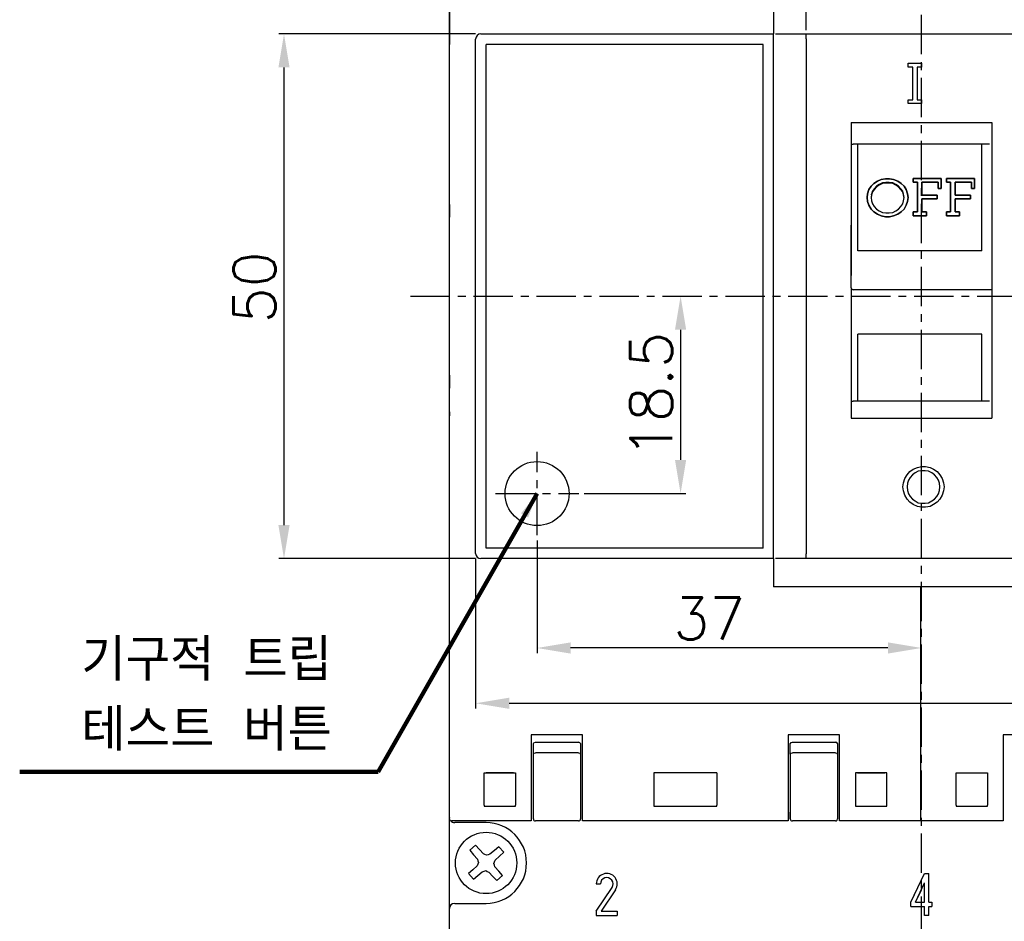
# Model space of a CAD drawing. Extents: x 892 to 2710, y -907 to 1765.
# Tile 10 of 18: x 1591 to 1685, y 1451 to 1537. Entities that reach past the tile are written whole.
import ezdxf

# ---------------------------------------------------------------- set-up
doc = ezdxf.new("R2010")
doc.units = 0
doc.header["$LTSCALE"] = 3
doc.header["$MEASUREMENT"] = 0
doc.linetypes.add('CENTER', pattern=[2, 1.25, -0.25, 0.25, -0.25])
doc.layers.get('Defpoints').update_dxf_attribs({"linetype": 'CONTINUOUS'})
for name, color, linetype in [('cen', 1, 'CENTER'), ('di', 3, 'CONTINUOUS'), ('TOP', 7, 'CONTINUOUS')]:
    doc.layers.add(name, color=color, linetype=linetype)
doc.styles.get("Standard").update_dxf_attribs({"font": 'romans.shx', "height": 4, "bigfont": 'ghs.shx'})
doc.dimstyles.get("Standard").update_dxf_attribs({"dimtxt": 0.18, "dimasz": 0.18, "dimexe": 0.18, "dimexo": 0.0625, "dimgap": 0.09, "dimtad": 0, "dimtih": 1, "dimtoh": 1, "dimdec": 4, "dimzin": 0, "dimdsep": 46, "dimtxsty": 'Standard', "dimcen": 0.09, "dimadec": 0, "dimazin": 0, "dimtfac": 1, "dimtdec": 4, "dimtofl": 0, "dimtmove": 0, "dimatfit": 3, "dimfxl": 0, "dimtolj": 1, "dimtzin": 0, "dimarcsym": 0})

# ---------------------------------------------------------------- blocks, each defined once
blk = doc.blocks.new('*D57')
at = {"layer": 'Defpoints', "color": 0, "ltscale": 0.5}
for p in [(1634.905, 1485.991), (1719.905, 1485.991), (1719.905, 1471.705)]:
    blk.add_point(p, dxfattribs=at)
at = {"layer": 'di', "color": 0, "lineweight": -2, "ltscale": 0.5}
for p, q in [((1634.905, 1485.491), (1634.905, 1471.205)), ((1719.905, 1485.491), (1719.905, 1471.205))]:
    blk.add_line(p, q, dxfattribs=at)
at = {"layer": 'di', "lineweight": -2, "ltscale": 0.5}
blk.add_line((1638.105, 1471.705), (1716.705, 1471.705), dxfattribs=at)
at = {"layer": 'di', "ltscale": 0.5}
for points in [[(1638.105, 1472.238), (1638.105, 1471.172), (1634.905, 1471.705)], [(1716.705, 1472.238), (1716.705, 1471.172), (1719.905, 1471.705)]]:
    blk.add_solid(points, dxfattribs=at)
at = {"layer": 'di', "color": 0, "ltscale": 0.5, "insert": (1691.751, 1474.505), "char_height": 4, "attachment_point": 5}
blk.add_mtext('\\A1;85', dxfattribs=at)
blk = doc.blocks.new('*D58')
at = {"layer": 'Defpoints', "color": 0, "ltscale": 0.5}
for p in [(1635.405, 1535.491), (1616.632, 1485.491), (1635.405, 1485.491)]:
    blk.add_point(p, dxfattribs=at)
at = {"layer": 'di', "color": 0, "lineweight": -2, "ltscale": 0.5}
for p, q in [((1634.905, 1535.491), (1616.132, 1535.491)), ((1634.905, 1485.491), (1616.132, 1485.491))]:
    blk.add_line(p, q, dxfattribs=at)
at = {"layer": 'di', "lineweight": -2, "ltscale": 0.5}
blk.add_line((1616.632, 1532.291), (1616.632, 1488.691), dxfattribs=at)
at = {"layer": 'di', "ltscale": 0.5}
for points in [[(1616.098, 1532.291), (1617.165, 1532.291), (1616.632, 1535.491)], [(1616.098, 1488.691), (1617.165, 1488.691), (1616.632, 1485.491)]]:
    blk.add_solid(points, dxfattribs=at)
at = {"layer": 'di', "color": 0, "ltscale": 0.5, "insert": (1613.832, 1511.345), "char_height": 4, "attachment_point": 5, "rotation": 90}
blk.add_mtext('\\A1;50', dxfattribs=at)
blk = doc.blocks.new('*D59')
at = {"layer": 'Defpoints', "color": 0, "ltscale": 0.5}
for p in [(1666.404, 1543.519), (1666.404, 1535.355), (1688.404, 1535.491)]:
    blk.add_point(p, dxfattribs=at)
at = {"layer": 'di', "color": 0, "lineweight": -2, "ltscale": 0.5}
for p, q in [((1666.404, 1535.855), (1666.404, 1544.019)), ((1688.404, 1535.991), (1688.404, 1544.019))]:
    blk.add_line(p, q, dxfattribs=at)
at = {"layer": 'di', "lineweight": -2, "ltscale": 0.5}
blk.add_line((1685.204, 1543.519), (1669.604, 1543.519), dxfattribs=at)
at = {"layer": 'di', "ltscale": 0.5}
for points in [[(1669.604, 1544.052), (1669.604, 1542.986), (1666.404, 1543.519)], [(1685.204, 1544.052), (1685.204, 1542.986), (1688.404, 1543.519)]]:
    blk.add_solid(points, dxfattribs=at)
at = {"layer": 'di', "color": 0, "ltscale": 0.5, "insert": (1682.821, 1546.319), "char_height": 4, "attachment_point": 5}
blk.add_mtext('\\A1;22', dxfattribs=at)
blk = doc.blocks.new('*D85')
at = {"layer": 'Defpoints', "color": 0, "ltscale": 0.5}
for p in [(1654.442, 1510.491), (1644.734, 1491.69), (1654.442, 1491.69)]:
    blk.add_point(p, dxfattribs=at)
at = {"layer": 'di', "lineweight": -2, "ltscale": 0.5}
blk.add_line((1654.442, 1507.291), (1654.442, 1494.89), dxfattribs=at)
at = {"layer": 'di', "color": 0, "lineweight": -2, "ltscale": 0.5}
blk.add_line((1645.234, 1491.69), (1654.942, 1491.69), dxfattribs=at)
at = {"layer": 'di', "ltscale": 0.5}
for points in [[(1653.909, 1507.291), (1654.975, 1507.291), (1654.442, 1510.491)], [(1653.909, 1494.89), (1654.975, 1494.89), (1654.442, 1491.69)]]:
    blk.add_solid(points, dxfattribs=at)
at = {"layer": 'di', "color": 0, "ltscale": 0.5, "insert": (1651.642, 1501.091), "char_height": 4, "attachment_point": 5, "rotation": 90}
blk.add_mtext('\\A1;18.5', dxfattribs=at)
blk = doc.blocks.new('*D86')
at = {"layer": 'Defpoints', "color": 0, "ltscale": 0.5}
for p in [(1640.761, 1487.718), (1640.761, 1476.975), (1677.404, 1476.975)]:
    blk.add_point(p, dxfattribs=at)
at = {"layer": 'di', "color": 0, "lineweight": -2, "ltscale": 0.5}
blk.add_line((1640.761, 1487.218), (1640.761, 1476.475), dxfattribs=at)
at = {"layer": 'di', "lineweight": -2, "ltscale": 0.5}
blk.add_line((1674.204, 1476.975), (1643.961, 1476.975), dxfattribs=at)
at = {"layer": 'di', "ltscale": 0.5}
for points in [[(1643.961, 1477.508), (1643.961, 1476.441), (1640.761, 1476.975)], [(1674.204, 1477.508), (1674.204, 1476.441), (1677.404, 1476.975)]]:
    blk.add_solid(points, dxfattribs=at)
at = {"layer": 'di', "color": 0, "ltscale": 0.5, "insert": (1657.178, 1479.775), "char_height": 4, "attachment_point": 5}
blk.add_mtext('\\A1;37', dxfattribs=at)

msp = doc.modelspace()

# ---------------------------------------------------------------- linework, layer by layer
at = {"layer": 'cen'}
for p, q in [((1677.404, 1431.544), (1677.404, 1590.485)), ((1628.708, 1510.491), (1755.761, 1510.491)), ((1640.761, 1487.718), (1640.761, 1495.662)), ((1636.789, 1491.69), (1644.734, 1491.69))]:
    msp.add_line(p, q, dxfattribs=at)
at = {"layer": 'TOP', "color": 7, "linetype": 'Continuous'}
for p, q in [((1632.404, 1560.141), (1632.404, 1534.491)), ((1632.405, 1461.991), (1632.405, 1558.991)), ((1663.305, 1538.191), (1663.305, 1535.491)), ((1663.305, 1538.191), (1663.305, 1535.491)), ((1634.905, 1525.197), (1634.905, 1534.991)), ((1634.905, 1525.197), (1634.905, 1534.991)), ((1635.405, 1535.491), (1663.305, 1535.491)), ((1635.405, 1535.491), (1663.305, 1535.491)), ((1663.305, 1525.214), (1663.305, 1535.491)), ((1663.305, 1525.214), (1663.305, 1535.021)), ((1663.504, 1535.491), (1666.404, 1535.491)), ((1666.404, 1535.491), (1677.404, 1535.491)), ((1666.404, 1535.355), (1666.404, 1535.491)), ((1666.404, 1535.355), (1666.404, 1535.491)), ((1666.404, 1535.021), (1666.404, 1535.355)), ((1666.404, 1535.021), (1666.404, 1535.355)), ((1666.404, 1535.021), (1666.404, 1525.214)), ((1666.404, 1535.021), (1666.404, 1525.214)), ((1677.404, 1535.491), (1688.404, 1535.491)), ((1632.405, 1534.491), (1632.404, 1534.491)), ((1632.404, 1533.841), (1632.404, 1534.491)), ((1632.404, 1534.491), (1632.404, 1534.491)), ((1632.405, 1534.491), (1632.404, 1534.491)), ((1632.404, 1533.841), (1632.404, 1534.491)), ((1632.404, 1534.491), (1632.405, 1534.491)), ((1632.404, 1534.491), (1632.404, 1534.491)), ((1632.405, 1534.491), (1632.405, 1534.491)), ((1632.405, 1534.491), (1632.405, 1534.491)), ((1662.305, 1534.491), (1635.905, 1534.491)), ((1662.305, 1534.491), (1635.905, 1534.491)), ((1635.905, 1524.896), (1635.905, 1534.491)), ((1635.905, 1524.896), (1635.905, 1534.491)), ((1662.305, 1524.896), (1662.305, 1534.491)), ((1662.305, 1524.896), (1662.305, 1534.491)), ((1632.404, 1531.341), (1632.404, 1533.841)), ((1632.404, 1533.841), (1632.405, 1533.841)), ((1632.404, 1531.341), (1632.404, 1533.841)), ((1676.149, 1532.699), (1677.397, 1532.699)), ((1676.149, 1532.506), (1676.149, 1532.699)), ((1676.149, 1532.312), (1676.149, 1532.506)), ((1676.58, 1532.312), (1676.149, 1532.312)), ((1676.58, 1530.764), (1676.58, 1532.312)), ((1677.01, 1532.312), (1677.01, 1530.764)), ((1677.397, 1532.312), (1677.01, 1532.312)), ((1677.397, 1532.699), (1677.397, 1532.506)), ((1677.397, 1532.506), (1677.397, 1532.312)), ((1632.404, 1531.341), (1632.405, 1531.341)), ((1632.404, 1530.691), (1632.404, 1531.341)), ((1632.404, 1521.885), (1632.404, 1530.691)), ((1632.405, 1530.691), (1632.404, 1530.691)), ((1632.405, 1530.691), (1632.404, 1530.691)), ((1632.405, 1530.691), (1632.405, 1530.691)), ((1632.405, 1530.691), (1632.405, 1530.691)), ((1676.58, 1529.215), (1676.58, 1530.764)), ((1677.01, 1530.764), (1677.01, 1529.215)), ((1676.149, 1529.215), (1676.58, 1529.215)), ((1676.149, 1529.043), (1676.149, 1529.215)), ((1677.01, 1529.215), (1677.397, 1529.215)), ((1677.397, 1529.215), (1677.397, 1529.043)), ((1676.149, 1528.871), (1676.149, 1529.043)), ((1677.397, 1528.871), (1676.149, 1528.871)), ((1677.397, 1529.043), (1677.397, 1528.871)), ((1670.704, 1527.045), (1684.104, 1527.045)), ((1670.704, 1527.045), (1670.704, 1519.755)), ((1670.704, 1527.045), (1677.404, 1527.045)), ((1670.704, 1527.045), (1670.704, 1521.79)), ((1684.104, 1527.045), (1684.104, 1517.652)), ((1634.905, 1515.394), (1634.905, 1525.197)), ((1634.905, 1515.394), (1634.905, 1525.197)), ((1635.905, 1515.294), (1635.905, 1524.896)), ((1635.905, 1515.294), (1635.905, 1524.896)), ((1662.305, 1515.294), (1662.305, 1524.896)), ((1662.305, 1515.294), (1662.305, 1524.896)), ((1663.305, 1515.4), (1663.305, 1525.214)), ((1663.305, 1515.4), (1663.305, 1525.214)), ((1666.404, 1525.214), (1666.404, 1515.4)), ((1666.404, 1525.214), (1666.404, 1515.4)), ((1670.704, 1524.991), (1670.904, 1524.991)), ((1670.704, 1524.991), (1670.904, 1524.991)), ((1683.904, 1524.991), (1670.904, 1524.991)), ((1671.354, 1517.703), (1671.354, 1524.991)), ((1683.154, 1517.703), (1683.154, 1524.991)), ((1632.404, 1521.491), (1632.404, 1521.885)), ((1632.404, 1521.491), (1632.404, 1521.885)), ((1670.704, 1521.79), (1670.704, 1516.533)), ((1673.98, 1521.68), (1673.55, 1521.601)), ((1673.55, 1521.601), (1673.98, 1521.68)), ((1674.367, 1521.68), (1673.98, 1521.68)), ((1673.98, 1521.68), (1674.367, 1521.68)), ((1674.754, 1521.601), (1674.367, 1521.68)), ((1674.367, 1521.68), (1674.754, 1521.601)), ((1676.631, 1521.72), (1679.297, 1521.72)), ((1679.297, 1521.72), (1676.631, 1521.72)), ((1676.631, 1521.542), (1676.631, 1521.72)), ((1676.631, 1521.72), (1676.631, 1521.542)), ((1679.297, 1521.72), (1679.297, 1521.246)), ((1679.297, 1521.246), (1679.297, 1521.72)), ((1679.797, 1521.542), (1679.797, 1521.72)), ((1679.797, 1521.72), (1682.464, 1521.72)), ((1682.464, 1521.72), (1679.797, 1521.72)), ((1679.797, 1521.72), (1679.797, 1521.542)), ((1682.464, 1521.72), (1682.464, 1521.246)), ((1682.464, 1521.246), (1682.464, 1521.72)), ((1632.404, 1519.241), (1632.404, 1521.491)), ((1632.404, 1519.241), (1632.404, 1521.491)), ((1632.404, 1521.491), (1632.405, 1521.491)), ((1672.604, 1520.967), (1672.389, 1520.648)), ((1672.389, 1520.648), (1672.604, 1520.967)), ((1672.862, 1521.245), (1672.604, 1520.967)), ((1672.604, 1520.967), (1672.862, 1521.245)), ((1672.905, 1520.728), (1672.733, 1520.489)), ((1673.206, 1521.443), (1672.862, 1521.245)), ((1672.862, 1521.245), (1673.206, 1521.443)), ((1673.12, 1520.967), (1672.905, 1520.728)), ((1673.12, 1520.908), (1672.905, 1520.669)), ((1672.905, 1520.669), (1672.905, 1520.728)), ((1673.378, 1521.126), (1673.12, 1520.967)), ((1673.378, 1521.067), (1673.12, 1520.908)), ((1673.12, 1520.908), (1673.12, 1520.967)), ((1673.55, 1521.601), (1673.206, 1521.443)), ((1673.206, 1521.443), (1673.55, 1521.601)), ((1673.679, 1521.284), (1673.378, 1521.126)), ((1673.679, 1521.225), (1673.378, 1521.067)), ((1673.378, 1521.067), (1673.378, 1521.126)), ((1674.023, 1521.324), (1673.679, 1521.284)), ((1673.679, 1521.225), (1673.679, 1521.284)), ((1674.023, 1521.265), (1673.679, 1521.225)), ((1674.324, 1521.324), (1674.023, 1521.324)), ((1674.023, 1521.265), (1674.023, 1521.324)), ((1674.324, 1521.265), (1674.023, 1521.265)), ((1674.668, 1521.284), (1674.324, 1521.324)), ((1674.324, 1521.265), (1674.324, 1521.324)), ((1674.668, 1521.225), (1674.324, 1521.265)), ((1674.97, 1521.126), (1674.668, 1521.284)), ((1674.668, 1521.225), (1674.668, 1521.284)), ((1674.97, 1521.067), (1674.668, 1521.225)), ((1675.142, 1521.443), (1674.754, 1521.601)), ((1674.754, 1521.601), (1675.142, 1521.443)), ((1675.228, 1520.967), (1674.97, 1521.126)), ((1674.97, 1521.067), (1674.97, 1521.126)), ((1675.228, 1520.908), (1674.97, 1521.067)), ((1675.486, 1521.245), (1675.142, 1521.443)), ((1675.142, 1521.443), (1675.486, 1521.245)), ((1675.443, 1520.728), (1675.228, 1520.967)), ((1675.228, 1520.908), (1675.228, 1520.967)), ((1675.443, 1520.669), (1675.228, 1520.908)), ((1675.615, 1520.489), (1675.443, 1520.728)), ((1675.443, 1520.669), (1675.443, 1520.728)), ((1675.744, 1520.967), (1675.486, 1521.245)), ((1675.486, 1521.245), (1675.744, 1520.967)), ((1675.959, 1520.648), (1675.744, 1520.967)), ((1675.744, 1520.967), (1675.959, 1520.648)), ((1676.631, 1521.364), (1676.631, 1521.542)), ((1676.631, 1521.542), (1676.631, 1521.364)), ((1677.018, 1521.364), (1676.631, 1521.364)), ((1676.631, 1521.364), (1677.018, 1521.364)), ((1677.018, 1519.958), (1677.018, 1521.364)), ((1677.018, 1521.364), (1677.018, 1519.958)), ((1678.996, 1521.364), (1677.448, 1521.364)), ((1677.448, 1521.364), (1678.996, 1521.364)), ((1677.448, 1521.364), (1677.448, 1520.75)), ((1677.448, 1520.75), (1677.448, 1521.364)), ((1677.448, 1520.75), (1677.448, 1520.129)), ((1677.448, 1520.129), (1677.448, 1520.75)), ((1678.996, 1521.067), (1678.996, 1521.364)), ((1678.996, 1521.364), (1678.996, 1521.067)), ((1678.996, 1520.768), (1678.996, 1521.067)), ((1678.996, 1521.067), (1678.996, 1520.768)), ((1679.297, 1520.768), (1678.996, 1520.768)), ((1678.996, 1520.768), (1679.297, 1520.768)), ((1679.297, 1521.246), (1679.297, 1520.768)), ((1679.297, 1520.768), (1679.297, 1521.246)), ((1679.797, 1521.364), (1679.797, 1521.542)), ((1679.797, 1521.542), (1679.797, 1521.364)), ((1680.185, 1521.364), (1679.797, 1521.364)), ((1679.797, 1521.364), (1680.185, 1521.364)), ((1680.185, 1519.958), (1680.185, 1521.364)), ((1680.185, 1521.364), (1680.185, 1519.958)), ((1682.163, 1521.364), (1680.615, 1521.364)), ((1680.615, 1521.364), (1680.615, 1520.75)), ((1680.615, 1520.75), (1680.615, 1521.364)), ((1680.615, 1521.364), (1682.163, 1521.364)), ((1680.615, 1520.75), (1680.615, 1520.129)), ((1680.615, 1520.129), (1680.615, 1520.75)), ((1682.163, 1521.067), (1682.163, 1521.364)), ((1682.163, 1521.364), (1682.163, 1521.067)), ((1682.163, 1520.768), (1682.163, 1521.067)), ((1682.163, 1521.067), (1682.163, 1520.768)), ((1682.464, 1520.768), (1682.163, 1520.768)), ((1682.163, 1520.768), (1682.464, 1520.768)), ((1682.464, 1521.246), (1682.464, 1520.768)), ((1682.464, 1520.768), (1682.464, 1521.246)), ((1672.26, 1520.249), (1672.217, 1519.889)), ((1672.217, 1519.889), (1672.26, 1520.249)), ((1672.217, 1519.889), (1672.26, 1519.527)), ((1672.26, 1519.527), (1672.217, 1519.889)), ((1672.389, 1520.648), (1672.26, 1520.249)), ((1672.26, 1520.249), (1672.389, 1520.648)), ((1672.647, 1520.209), (1672.604, 1519.889)), ((1672.647, 1520.15), (1672.604, 1519.83)), ((1672.604, 1519.889), (1672.647, 1519.568)), ((1672.733, 1520.489), (1672.647, 1520.209)), ((1672.733, 1520.43), (1672.647, 1520.15)), ((1672.647, 1520.15), (1672.647, 1520.209)), ((1672.905, 1520.669), (1672.733, 1520.43)), ((1672.733, 1520.43), (1672.733, 1520.489)), ((1675.615, 1520.43), (1675.443, 1520.669)), ((1675.615, 1520.43), (1675.615, 1520.489)), ((1675.701, 1520.209), (1675.615, 1520.489)), ((1675.701, 1520.15), (1675.615, 1520.43)), ((1675.744, 1519.889), (1675.701, 1520.209)), ((1675.701, 1520.15), (1675.701, 1520.209)), ((1675.744, 1519.83), (1675.701, 1520.15)), ((1675.701, 1519.568), (1675.744, 1519.889)), ((1676.088, 1520.249), (1675.959, 1520.648)), ((1675.959, 1520.648), (1676.088, 1520.249)), ((1676.131, 1519.889), (1676.088, 1520.249)), ((1676.088, 1520.249), (1676.131, 1519.889)), ((1676.088, 1519.527), (1676.131, 1519.889)), ((1676.131, 1519.889), (1676.088, 1519.527)), ((1677.018, 1518.519), (1677.018, 1519.958)), ((1677.018, 1519.958), (1677.018, 1518.519)), ((1677.448, 1520.129), (1678.91, 1520.129)), ((1678.91, 1520.129), (1677.448, 1520.129)), ((1678.91, 1520.129), (1678.91, 1519.949)), ((1678.91, 1519.949), (1678.91, 1520.129)), ((1678.91, 1519.949), (1678.91, 1519.768)), ((1678.91, 1519.768), (1678.91, 1519.949)), ((1680.185, 1518.519), (1680.185, 1519.958)), ((1680.185, 1519.958), (1680.185, 1518.519)), ((1680.615, 1520.129), (1682.077, 1520.129)), ((1682.077, 1520.129), (1680.615, 1520.129)), ((1682.077, 1520.129), (1682.077, 1519.949)), ((1682.077, 1519.949), (1682.077, 1520.129)), ((1682.077, 1519.949), (1682.077, 1519.768)), ((1682.077, 1519.768), (1682.077, 1519.949)), ((1632.404, 1519.241), (1632.404, 1518.041)), ((1632.404, 1519.241), (1632.405, 1519.241)), ((1632.404, 1519.241), (1632.405, 1519.241)), ((1670.704, 1519.755), (1670.704, 1512.463)), ((1672.26, 1519.527), (1672.389, 1519.165)), ((1672.389, 1519.165), (1672.26, 1519.527)), ((1672.389, 1519.165), (1672.604, 1518.802)), ((1672.604, 1518.802), (1672.389, 1519.165)), ((1672.647, 1519.568), (1672.733, 1519.286)), ((1672.733, 1519.286), (1672.905, 1519.044)), ((1672.905, 1519.044), (1673.12, 1518.802)), ((1675.228, 1518.802), (1675.443, 1519.044)), ((1675.443, 1519.044), (1675.615, 1519.286)), ((1675.615, 1519.286), (1675.701, 1519.568)), ((1675.744, 1518.802), (1675.959, 1519.165)), ((1675.959, 1519.165), (1675.744, 1518.802)), ((1675.959, 1519.165), (1676.088, 1519.527)), ((1676.088, 1519.527), (1675.959, 1519.165)), ((1678.91, 1519.768), (1677.448, 1519.768)), ((1677.448, 1519.768), (1678.91, 1519.768)), ((1677.448, 1519.768), (1677.448, 1519.147)), ((1677.448, 1519.147), (1677.448, 1519.768)), ((1677.448, 1519.147), (1677.448, 1518.519)), ((1677.448, 1518.519), (1677.448, 1519.147)), ((1682.077, 1519.768), (1680.615, 1519.768)), ((1680.615, 1519.768), (1680.615, 1519.147)), ((1680.615, 1519.147), (1680.615, 1519.768)), ((1680.615, 1519.768), (1682.077, 1519.768)), ((1680.615, 1519.147), (1680.615, 1518.519)), ((1680.615, 1518.519), (1680.615, 1519.147)), ((1672.604, 1518.802), (1672.862, 1518.519)), ((1672.862, 1518.519), (1672.604, 1518.802)), ((1672.862, 1518.519), (1673.206, 1518.316)), ((1673.206, 1518.316), (1672.862, 1518.519)), ((1673.12, 1518.802), (1673.378, 1518.64)), ((1673.206, 1518.316), (1673.55, 1518.154)), ((1673.55, 1518.154), (1673.206, 1518.316)), ((1673.378, 1518.64), (1673.679, 1518.478)), ((1673.55, 1518.154), (1673.98, 1518.073)), ((1673.98, 1518.073), (1673.55, 1518.154)), ((1673.679, 1518.478), (1674.023, 1518.438)), ((1673.98, 1518.073), (1674.367, 1518.073)), ((1674.367, 1518.073), (1673.98, 1518.073)), ((1674.023, 1518.438), (1674.324, 1518.438)), ((1674.324, 1518.438), (1674.668, 1518.478)), ((1674.367, 1518.073), (1674.754, 1518.154)), ((1674.754, 1518.154), (1674.367, 1518.073)), ((1674.668, 1518.478), (1674.97, 1518.64)), ((1674.754, 1518.154), (1675.142, 1518.316)), ((1675.142, 1518.316), (1674.754, 1518.154)), ((1674.97, 1518.64), (1675.228, 1518.802)), ((1675.142, 1518.316), (1675.486, 1518.519)), ((1675.486, 1518.519), (1675.142, 1518.316)), ((1675.486, 1518.519), (1675.744, 1518.802)), ((1675.744, 1518.802), (1675.486, 1518.519)), ((1676.631, 1518.337), (1676.631, 1518.519)), ((1676.631, 1518.519), (1677.018, 1518.519)), ((1677.018, 1518.519), (1676.631, 1518.519)), ((1676.631, 1518.519), (1676.631, 1518.337)), ((1676.631, 1518.154), (1676.631, 1518.337)), ((1676.631, 1518.337), (1676.631, 1518.154)), ((1677.878, 1518.154), (1676.631, 1518.154)), ((1676.631, 1518.154), (1677.878, 1518.154)), ((1677.448, 1518.519), (1677.878, 1518.519)), ((1677.878, 1518.519), (1677.448, 1518.519)), ((1677.878, 1518.519), (1677.878, 1518.337)), ((1677.878, 1518.337), (1677.878, 1518.519)), ((1677.878, 1518.337), (1677.878, 1518.154)), ((1677.878, 1518.154), (1677.878, 1518.337)), ((1679.797, 1518.337), (1679.797, 1518.519)), ((1679.797, 1518.519), (1680.185, 1518.519)), ((1679.797, 1518.519), (1679.797, 1518.337)), ((1680.185, 1518.519), (1679.797, 1518.519)), ((1679.797, 1518.154), (1679.797, 1518.337)), ((1679.797, 1518.337), (1679.797, 1518.154)), ((1681.045, 1518.154), (1679.797, 1518.154)), ((1679.797, 1518.154), (1681.045, 1518.154)), ((1680.615, 1518.519), (1681.045, 1518.519)), ((1681.045, 1518.519), (1680.615, 1518.519)), ((1681.045, 1518.519), (1681.045, 1518.337)), ((1681.045, 1518.337), (1681.045, 1518.519)), ((1681.045, 1518.337), (1681.045, 1518.154)), ((1681.045, 1518.154), (1681.045, 1518.337)), ((1670.704, 1516.533), (1670.704, 1517.259)), ((1671.354, 1514.823), (1671.354, 1517.703)), ((1683.154, 1514.823), (1683.154, 1517.703)), ((1684.104, 1517.652), (1684.104, 1508.255)), ((1670.704, 1516.435), (1670.704, 1516.533)), ((1670.704, 1516.223), (1670.704, 1516.435)), ((1670.704, 1511.597), (1670.704, 1516.223)), ((1634.905, 1505.589), (1634.905, 1515.394)), ((1634.905, 1505.589), (1634.905, 1515.394)), ((1635.905, 1505.689), (1635.905, 1515.294)), ((1635.905, 1505.689), (1635.905, 1515.294)), ((1662.305, 1505.689), (1662.305, 1515.294)), ((1662.305, 1505.689), (1662.305, 1515.294)), ((1663.305, 1505.583), (1663.305, 1515.4)), ((1663.305, 1505.583), (1663.305, 1515.4)), ((1666.404, 1515.4), (1666.404, 1505.583)), ((1666.404, 1515.4), (1666.404, 1505.583)), ((1683.154, 1514.823), (1671.354, 1514.823)), ((1670.704, 1511.391), (1670.704, 1511.597)), ((1670.704, 1511.308), (1670.704, 1511.391)), ((1670.704, 1511.308), (1670.763, 1511.166)), ((1670.704, 1511.295), (1670.704, 1505.077)), ((1670.704, 1511.295), (1670.704, 1505.077)), ((1670.763, 1511.166), (1670.904, 1511.108)), ((1684.104, 1511.108), (1670.904, 1511.108)), ((1684.104, 1508.255), (1684.104, 1498.859)), ((1683.154, 1506.875), (1671.354, 1506.875)), ((1671.354, 1503.659), (1671.354, 1506.875)), ((1683.154, 1503.659), (1683.154, 1506.875)), ((1634.905, 1495.786), (1634.905, 1505.589)), ((1634.905, 1495.786), (1634.905, 1505.589)), ((1635.905, 1496.086), (1635.905, 1505.689)), ((1635.905, 1496.086), (1635.905, 1505.689)), ((1662.305, 1496.086), (1662.305, 1505.689)), ((1662.305, 1496.086), (1662.305, 1505.689)), ((1663.305, 1495.768), (1663.305, 1505.583)), ((1663.305, 1495.768), (1663.305, 1505.583)), ((1666.404, 1505.583), (1666.404, 1495.768)), ((1666.404, 1505.583), (1666.404, 1495.768)), ((1670.704, 1505.077), (1670.704, 1498.859)), ((1670.704, 1505.077), (1670.704, 1498.859)), ((1632.404, 1502.941), (1632.404, 1501.741)), ((1671.354, 1500.491), (1671.354, 1503.659)), ((1683.154, 1500.491), (1683.154, 1503.659)), ((1632.404, 1499.491), (1632.404, 1501.741)), ((1632.404, 1501.741), (1632.405, 1501.741)), ((1632.405, 1499.491), (1632.405, 1501.741)), ((1632.405, 1501.741), (1632.405, 1501.741)), ((1670.704, 1500.491), (1670.904, 1500.491)), ((1670.704, 1500.491), (1670.905, 1500.491)), ((1677.404, 1500.491), (1670.905, 1500.491)), ((1683.904, 1500.491), (1677.404, 1500.491)), ((1632.404, 1499.491), (1632.404, 1499.098)), ((1632.404, 1499.491), (1632.405, 1499.491)), ((1632.404, 1490.291), (1632.404, 1499.098)), ((1670.704, 1498.859), (1684.104, 1498.859)), ((1670.704, 1498.859), (1677.404, 1498.859)), ((1634.905, 1485.991), (1634.905, 1495.786)), ((1634.905, 1485.991), (1634.905, 1495.786)), ((1635.905, 1486.491), (1635.905, 1496.086)), ((1635.905, 1486.491), (1635.905, 1496.086)), ((1662.305, 1486.491), (1662.305, 1496.086)), ((1662.305, 1486.491), (1662.305, 1496.086)), ((1663.305, 1485.962), (1663.305, 1495.768)), ((1663.305, 1485.491), (1663.305, 1495.768)), ((1666.404, 1495.768), (1666.404, 1485.962)), ((1666.404, 1495.768), (1666.405, 1485.962)), ((1676.028, 1493.483), (1676.286, 1493.784)), ((1676.286, 1493.784), (1676.63, 1493.999)), ((1676.802, 1493.655), (1676.544, 1493.483)), ((1676.63, 1493.999), (1677.017, 1494.171)), ((1677.103, 1493.827), (1676.802, 1493.655)), ((1677.017, 1494.171), (1677.404, 1494.257)), ((1677.447, 1493.87), (1677.103, 1493.827)), ((1677.404, 1494.257), (1677.792, 1494.257)), ((1677.749, 1493.87), (1677.447, 1493.87)), ((1678.093, 1493.827), (1677.749, 1493.87)), ((1677.792, 1494.257), (1678.222, 1494.171)), ((1678.394, 1493.655), (1678.093, 1493.827)), ((1678.222, 1494.171), (1678.566, 1493.999)), ((1678.652, 1493.483), (1678.394, 1493.655)), ((1678.566, 1493.999), (1678.91, 1493.784)), ((1678.91, 1493.784), (1679.168, 1493.483)), ((1675.641, 1492.322), (1675.684, 1492.709)), ((1675.684, 1492.709), (1675.813, 1493.139)), ((1675.813, 1493.139), (1676.028, 1493.483)), ((1676.071, 1492.666), (1676.028, 1492.322)), ((1676.157, 1492.967), (1676.071, 1492.666)), ((1676.329, 1493.225), (1676.157, 1492.967)), ((1676.544, 1493.483), (1676.329, 1493.225)), ((1678.867, 1493.225), (1678.652, 1493.483)), ((1679.039, 1492.967), (1678.867, 1493.225)), ((1679.125, 1492.666), (1679.039, 1492.967)), ((1679.168, 1492.322), (1679.125, 1492.666)), ((1679.168, 1493.483), (1679.383, 1493.139)), ((1679.383, 1493.139), (1679.512, 1492.709)), ((1679.512, 1492.709), (1679.555, 1492.322)), ((1675.684, 1491.935), (1675.641, 1492.322)), ((1675.813, 1491.547), (1675.684, 1491.935)), ((1676.028, 1492.322), (1676.071, 1491.978)), ((1676.071, 1491.978), (1676.157, 1491.676)), ((1676.157, 1491.676), (1676.329, 1491.418)), ((1678.867, 1491.418), (1679.039, 1491.676)), ((1679.039, 1491.676), (1679.125, 1491.978)), ((1679.125, 1491.978), (1679.168, 1492.322)), ((1679.512, 1491.935), (1679.383, 1491.547)), ((1679.555, 1492.322), (1679.512, 1491.935)), ((1676.028, 1491.16), (1675.813, 1491.547)), ((1676.286, 1490.859), (1676.028, 1491.16)), ((1676.63, 1490.644), (1676.286, 1490.859)), ((1676.329, 1491.418), (1676.544, 1491.16)), ((1676.544, 1491.16), (1676.802, 1490.988)), ((1676.802, 1490.988), (1677.103, 1490.816)), ((1677.103, 1490.816), (1677.447, 1490.773)), ((1677.447, 1490.773), (1677.749, 1490.773)), ((1677.749, 1490.773), (1678.093, 1490.816)), ((1678.093, 1490.816), (1678.394, 1490.988)), ((1678.394, 1490.988), (1678.652, 1491.16)), ((1678.91, 1490.859), (1678.566, 1490.644)), ((1678.652, 1491.16), (1678.867, 1491.418)), ((1679.168, 1491.16), (1678.91, 1490.859)), ((1679.383, 1491.547), (1679.168, 1491.16)), ((1632.404, 1489.641), (1632.404, 1490.291)), ((1632.405, 1490.291), (1632.404, 1490.291)), ((1632.405, 1490.291), (1632.405, 1490.291)), ((1632.405, 1489.641), (1632.405, 1490.291)), ((1632.405, 1490.291), (1632.405, 1490.291)), ((1632.405, 1490.291), (1632.405, 1490.291)), ((1677.017, 1490.472), (1676.63, 1490.644)), ((1677.404, 1490.386), (1677.017, 1490.472)), ((1677.792, 1490.386), (1677.404, 1490.386)), ((1678.222, 1490.472), (1677.792, 1490.386)), ((1678.566, 1490.644), (1678.222, 1490.472)), ((1632.404, 1489.641), (1632.405, 1489.641)), ((1632.404, 1487.141), (1632.404, 1489.641)), ((1632.405, 1489.641), (1632.405, 1489.641)), ((1632.405, 1487.141), (1632.405, 1489.641)), ((1632.404, 1487.141), (1632.405, 1487.141)), ((1632.404, 1486.491), (1632.404, 1487.141)), ((1632.404, 1460.841), (1632.404, 1486.491)), ((1632.405, 1486.491), (1632.404, 1486.491)), ((1632.405, 1486.491), (1632.405, 1486.491)), ((1632.405, 1486.491), (1632.405, 1486.491)), ((1632.405, 1486.491), (1632.405, 1486.491)), ((1662.305, 1486.491), (1635.905, 1486.491)), ((1662.305, 1486.491), (1635.905, 1486.491)), ((1663.305, 1485.491), (1635.405, 1485.491)), ((1663.305, 1485.491), (1635.405, 1485.491)), ((1663.305, 1485.491), (1663.305, 1482.791)), ((1663.305, 1485.491), (1663.305, 1482.791)), ((1666.404, 1485.491), (1663.504, 1485.491)), ((1666.404, 1485.627), (1666.404, 1485.962)), ((1666.404, 1485.491), (1666.404, 1485.627)), ((1688.404, 1485.491), (1666.404, 1485.491)), ((1666.405, 1485.627), (1666.405, 1485.962)), ((1666.405, 1485.491), (1666.405, 1485.627)), ((1677.305, 1482.791), (1663.305, 1482.791)), ((1677.305, 1482.791), (1663.305, 1482.791)), ((1677.305, 1482.791), (1677.305, 1460.491)), ((1691.505, 1482.791), (1677.305, 1482.791)), ((1677.305, 1482.791), (1677.305, 1478.564)), ((1677.305, 1472.272), (1677.305, 1461.991)), ((1645.105, 1468.691), (1640.204, 1468.691)), ((1640.204, 1468.691), (1640.204, 1461.417)), ((1645.105, 1468.691), (1640.205, 1468.691)), ((1640.205, 1468.691), (1640.205, 1461.991)), ((1645.105, 1461.991), (1645.105, 1468.691)), ((1645.105, 1461.991), (1645.105, 1468.691)), ((1669.605, 1468.691), (1664.705, 1468.691)), ((1669.605, 1468.691), (1664.705, 1468.691)), ((1664.705, 1468.691), (1664.705, 1461.991)), ((1664.705, 1468.691), (1664.705, 1461.417)), ((1669.605, 1461.991), (1669.605, 1468.691)), ((1669.605, 1461.991), (1669.605, 1468.691)), ((1690.105, 1468.691), (1685.204, 1468.691)), ((1685.204, 1468.691), (1685.204, 1461.991)), ((1640.404, 1466.862), (1640.404, 1467.862)), ((1640.405, 1467.862), (1640.463, 1467.953)), ((1640.463, 1467.953), (1640.604, 1467.991)), ((1640.604, 1467.991), (1644.705, 1467.991)), ((1644.846, 1467.953), (1644.704, 1467.991)), ((1644.846, 1467.953), (1644.705, 1467.991)), ((1644.904, 1467.862), (1644.846, 1467.953)), ((1644.905, 1467.862), (1644.846, 1467.953)), ((1644.905, 1467.862), (1644.905, 1466.862)), ((1664.904, 1467.862), (1664.963, 1467.953)), ((1664.904, 1466.862), (1664.904, 1467.862)), ((1664.905, 1467.862), (1664.963, 1467.954)), ((1664.963, 1467.953), (1665.104, 1467.991)), ((1664.963, 1467.954), (1665.105, 1467.991)), ((1665.104, 1467.991), (1669.204, 1467.991)), ((1665.105, 1467.991), (1669.204, 1467.991)), ((1669.346, 1467.953), (1669.204, 1467.991)), ((1669.346, 1467.954), (1669.204, 1467.991)), ((1669.405, 1467.862), (1669.346, 1467.954)), ((1669.404, 1467.862), (1669.346, 1467.953)), ((1669.405, 1467.862), (1669.405, 1466.862)), ((1640.404, 1461.991), (1640.404, 1466.862)), ((1640.405, 1466.862), (1640.463, 1466.954)), ((1640.463, 1466.954), (1640.604, 1466.991)), ((1644.705, 1466.991), (1640.604, 1466.991)), ((1644.705, 1466.991), (1644.846, 1466.954)), ((1644.846, 1466.954), (1644.905, 1466.862)), ((1644.905, 1466.862), (1644.905, 1461.991)), ((1664.904, 1466.862), (1664.963, 1466.954)), ((1664.905, 1466.862), (1664.963, 1466.954)), ((1664.905, 1460.865), (1664.905, 1466.862)), ((1664.963, 1466.954), (1665.104, 1466.991)), ((1664.963, 1466.954), (1665.105, 1466.991)), ((1669.204, 1466.991), (1665.104, 1466.991)), ((1669.204, 1466.991), (1665.105, 1466.991)), ((1669.204, 1466.991), (1669.346, 1466.954)), ((1669.204, 1466.991), (1669.346, 1466.954)), ((1669.346, 1466.954), (1669.404, 1466.862)), ((1669.346, 1466.954), (1669.405, 1466.862)), ((1669.405, 1466.862), (1669.405, 1461.991)), ((1635.705, 1465.091), (1638.705, 1465.091)), ((1635.705, 1465.091), (1638.705, 1465.091)), ((1635.705, 1461.991), (1635.705, 1465.091)), ((1635.705, 1461.991), (1635.705, 1465.091)), ((1638.505, 1465.091), (1635.905, 1465.091)), ((1638.505, 1465.091), (1635.905, 1465.091)), ((1638.705, 1465.091), (1638.705, 1461.991)), ((1638.705, 1465.091), (1638.705, 1461.991)), ((1657.905, 1465.091), (1651.905, 1465.091)), ((1657.905, 1465.091), (1651.905, 1465.091)), ((1651.905, 1465.091), (1651.905, 1461.991)), ((1651.905, 1465.091), (1651.905, 1461.991)), ((1657.705, 1465.091), (1652.105, 1465.091)), ((1657.905, 1465.091), (1657.905, 1461.991)), ((1657.905, 1465.091), (1657.905, 1461.991)), ((1674.104, 1465.091), (1671.104, 1465.091)), ((1671.104, 1465.091), (1671.104, 1461.991)), ((1674.105, 1465.091), (1671.105, 1465.091)), ((1671.105, 1465.091), (1671.105, 1461.991)), ((1671.304, 1465.091), (1673.904, 1465.091)), ((1674.104, 1461.991), (1674.104, 1465.091)), ((1674.105, 1461.991), (1674.105, 1465.091)), ((1680.705, 1465.091), (1683.705, 1465.091)), ((1680.705, 1461.991), (1680.705, 1465.091)), ((1680.905, 1465.091), (1683.505, 1465.091)), ((1683.705, 1465.091), (1683.705, 1461.991)), ((1632.405, 1461.341), (1632.405, 1461.991)), ((1632.405, 1461.341), (1632.405, 1461.991)), ((1635.705, 1461.991), (1635.705, 1461.941)), ((1635.705, 1461.991), (1635.705, 1461.941)), ((1635.705, 1461.941), (1635.705, 1461.891)), ((1635.705, 1461.941), (1635.705, 1461.891)), ((1635.705, 1461.891), (1638.705, 1461.891)), ((1635.705, 1461.891), (1638.705, 1461.891)), ((1638.705, 1461.941), (1638.705, 1461.991)), ((1638.705, 1461.941), (1638.705, 1461.991)), ((1638.705, 1461.891), (1638.705, 1461.941)), ((1638.705, 1461.891), (1638.705, 1461.941)), ((1640.404, 1461.341), (1640.404, 1461.991)), ((1640.405, 1461.341), (1640.405, 1461.991)), ((1644.904, 1461.991), (1644.904, 1461.341)), ((1644.905, 1461.991), (1644.905, 1461.341)), ((1645.105, 1461.417), (1645.105, 1461.991)), ((1645.105, 1461.417), (1645.105, 1461.991)), ((1651.905, 1461.991), (1651.905, 1461.941)), ((1651.905, 1461.991), (1651.905, 1461.941)), ((1651.905, 1461.941), (1651.905, 1461.891)), ((1651.905, 1461.941), (1651.905, 1461.891)), ((1651.905, 1461.891), (1657.905, 1461.891)), ((1651.905, 1461.891), (1657.905, 1461.891)), ((1657.905, 1461.941), (1657.905, 1461.991)), ((1657.905, 1461.941), (1657.905, 1461.991)), ((1657.905, 1461.891), (1657.905, 1461.941)), ((1657.905, 1461.891), (1657.905, 1461.941)), ((1669.404, 1461.991), (1669.404, 1461.341)), ((1669.405, 1461.991), (1669.405, 1461.341)), ((1669.605, 1461.417), (1669.605, 1461.991)), ((1669.605, 1461.417), (1669.605, 1461.991)), ((1671.104, 1461.991), (1671.104, 1461.941)), ((1671.104, 1461.941), (1671.104, 1461.891)), ((1671.104, 1461.891), (1674.104, 1461.891)), ((1671.105, 1461.991), (1671.105, 1461.941)), ((1671.105, 1461.941), (1671.105, 1461.891)), ((1671.105, 1461.891), (1674.105, 1461.891)), ((1674.104, 1461.941), (1674.104, 1461.991)), ((1674.104, 1461.891), (1674.104, 1461.941)), ((1674.105, 1461.941), (1674.105, 1461.991)), ((1674.105, 1461.891), (1674.105, 1461.941)), ((1680.705, 1461.991), (1680.705, 1461.941)), ((1680.705, 1461.941), (1680.705, 1461.891)), ((1680.705, 1461.891), (1683.705, 1461.891)), ((1683.705, 1461.941), (1683.705, 1461.991)), ((1683.705, 1461.891), (1683.705, 1461.941)), ((1685.204, 1461.991), (1685.204, 1461.417)), ((1632.404, 1452.141), (1632.404, 1460.841)), ((1632.405, 1460.865), (1632.405, 1461.341)), ((1632.405, 1460.865), (1632.405, 1461.341)), ((1632.405, 1460.691), (1632.405, 1460.865)), ((1632.405, 1460.691), (1632.405, 1460.865)), ((1632.405, 1452.15), (1632.405, 1460.833)), ((1640.204, 1461.417), (1640.204, 1460.931)), ((1640.204, 1460.931), (1640.204, 1460.605)), ((1640.205, 1461.417), (1640.205, 1460.931)), ((1640.205, 1460.931), (1640.205, 1460.605)), ((1640.404, 1460.865), (1640.404, 1461.341)), ((1640.404, 1460.691), (1640.404, 1460.865)), ((1640.405, 1460.865), (1640.405, 1461.341)), ((1640.405, 1460.691), (1640.405, 1460.865)), ((1644.904, 1461.341), (1644.904, 1460.865)), ((1644.904, 1460.865), (1644.904, 1460.691)), ((1644.905, 1461.341), (1644.905, 1460.865)), ((1644.905, 1460.865), (1644.905, 1460.691)), ((1645.105, 1460.931), (1645.105, 1461.417)), ((1645.105, 1460.931), (1645.105, 1461.417)), ((1645.105, 1460.605), (1645.105, 1460.931)), ((1645.105, 1460.605), (1645.105, 1460.931)), ((1664.705, 1461.417), (1664.705, 1460.931)), ((1664.705, 1461.417), (1664.705, 1460.931)), ((1664.705, 1460.931), (1664.705, 1460.605)), ((1664.705, 1460.931), (1664.705, 1460.605)), ((1664.904, 1460.865), (1664.904, 1461.341)), ((1664.904, 1460.691), (1664.904, 1460.865)), ((1664.905, 1460.691), (1664.905, 1460.865)), ((1669.404, 1461.341), (1669.404, 1460.865)), ((1669.404, 1460.865), (1669.404, 1460.691)), ((1669.405, 1461.341), (1669.405, 1460.865)), ((1669.405, 1460.865), (1669.405, 1460.691)), ((1669.605, 1460.931), (1669.605, 1461.417)), ((1669.605, 1460.931), (1669.605, 1461.417)), ((1669.605, 1460.605), (1669.605, 1460.931)), ((1669.605, 1460.605), (1669.605, 1460.931)), ((1685.204, 1461.417), (1685.204, 1460.931)), ((1685.204, 1460.931), (1685.204, 1460.605)), ((1640.204, 1460.491), (1632.605, 1460.491)), ((1640.205, 1460.491), (1632.605, 1460.491)), ((1635.904, 1460.341), (1632.904, 1460.341)), ((1635.905, 1460.341), (1632.905, 1460.341)), ((1640.204, 1460.605), (1640.204, 1460.491)), ((1640.205, 1460.605), (1640.205, 1460.491)), ((1644.704, 1460.491), (1640.604, 1460.491)), ((1644.705, 1460.491), (1640.604, 1460.491)), ((1645.105, 1460.491), (1645.105, 1460.605)), ((1645.105, 1460.491), (1645.105, 1460.605)), ((1664.705, 1460.491), (1645.105, 1460.491)), ((1664.705, 1460.491), (1645.105, 1460.491)), ((1664.705, 1460.605), (1664.705, 1460.491)), ((1664.705, 1460.605), (1664.705, 1460.491)), ((1669.204, 1460.491), (1665.104, 1460.491)), ((1669.605, 1460.491), (1669.605, 1460.605)), ((1669.605, 1460.491), (1669.605, 1460.605)), ((1677.305, 1460.491), (1669.605, 1460.491)), ((1677.305, 1460.491), (1669.605, 1460.491)), ((1685.204, 1460.491), (1677.305, 1460.491)), ((1685.204, 1460.605), (1685.204, 1460.491)), ((1634.888, 1458.172), (1634.352, 1457.696)), ((1635.261, 1457.768), (1634.888, 1458.172)), ((1637.109, 1458.043), (1636.691, 1457.684)), ((1637.109, 1458.043), (1637.586, 1457.508)), ((1634.352, 1457.696), (1634.711, 1457.278)), ((1634.711, 1457.278), (1635.074, 1456.855)), ((1635.639, 1457.358), (1635.261, 1457.768)), ((1635.793, 1457.291), (1635.639, 1457.358)), ((1635.947, 1457.225), (1635.793, 1457.291)), ((1636.108, 1457.273), (1635.947, 1457.225)), ((1636.268, 1457.321), (1636.108, 1457.273)), ((1636.691, 1457.684), (1636.268, 1457.321)), ((1636.771, 1456.757), (1637.181, 1457.134)), ((1637.181, 1457.134), (1637.586, 1457.508)), ((1635.038, 1456.226), (1634.628, 1455.848)), ((1635.104, 1456.38), (1635.038, 1456.226)), ((1635.074, 1456.855), (1635.123, 1456.695)), ((1635.171, 1456.534), (1635.104, 1456.38)), ((1635.123, 1456.695), (1635.171, 1456.534)), ((1636.638, 1456.449), (1636.705, 1456.603)), ((1636.686, 1456.288), (1636.638, 1456.449)), ((1636.734, 1456.127), (1636.686, 1456.288)), ((1636.705, 1456.603), (1636.771, 1456.757)), ((1637.098, 1455.704), (1636.734, 1456.127)), ((1634.628, 1455.848), (1634.223, 1455.475)), ((1634.223, 1455.475), (1634.7, 1454.939)), ((1634.7, 1454.939), (1635.118, 1455.298)), ((1635.118, 1455.298), (1635.54, 1455.661)), ((1635.54, 1455.661), (1635.701, 1455.709)), ((1635.701, 1455.709), (1635.862, 1455.757)), ((1635.862, 1455.757), (1636.016, 1455.691)), ((1636.016, 1455.691), (1636.17, 1455.625)), ((1636.17, 1455.625), (1636.548, 1455.215)), ((1636.548, 1455.215), (1636.921, 1454.81)), ((1637.456, 1455.287), (1636.921, 1454.81)), ((1637.456, 1455.287), (1637.098, 1455.704)), ((1676.404, 1452.748), (1677.684, 1455.491)), ((1677.684, 1455.491), (1678.104, 1455.491)), ((1678.104, 1452.748), (1678.104, 1455.491)), ((1646.404, 1454.491), (1646.804, 1454.491)), ((1646.404, 1451.891), (1647.905, 1454.16)), ((1646.405, 1454.491), (1646.805, 1454.491)), ((1646.405, 1451.891), (1647.905, 1454.16)), ((1676.405, 1452.748), (1677.405, 1454.892)), ((1676.846, 1452.748), (1677.704, 1454.589)), ((1677.704, 1452.748), (1677.704, 1454.589)), ((1648.239, 1453.94), (1646.884, 1451.891)), ((1648.239, 1453.94), (1646.884, 1451.891)), ((1676.846, 1452.748), (1677.405, 1453.946)), ((1632.904, 1452.641), (1635.904, 1452.641)), ((1632.905, 1452.641), (1635.905, 1452.641)), ((1676.404, 1452.348), (1676.404, 1452.748)), ((1676.404, 1452.348), (1677.704, 1452.348)), ((1676.405, 1452.348), (1676.405, 1452.748)), ((1676.405, 1452.348), (1677.405, 1452.348)), ((1676.846, 1452.748), (1677.704, 1452.748)), ((1676.846, 1452.748), (1677.405, 1452.748)), ((1677.704, 1451.491), (1677.704, 1452.348)), ((1678.104, 1452.748), (1678.404, 1452.748)), ((1678.104, 1452.348), (1678.404, 1452.348)), ((1678.104, 1451.491), (1678.104, 1452.348)), ((1678.404, 1452.748), (1678.404, 1452.348)), ((1632.404, 1437.491), (1632.404, 1452.141)), ((1646.404, 1451.891), (1646.404, 1451.491)), ((1646.404, 1451.491), (1648.404, 1451.491)), ((1646.405, 1451.891), (1646.405, 1451.491)), ((1646.405, 1451.491), (1648.405, 1451.491)), ((1646.884, 1451.891), (1648.404, 1451.891)), ((1646.884, 1451.891), (1648.405, 1451.891)), ((1648.404, 1451.891), (1648.404, 1451.491)), ((1648.405, 1451.891), (1648.405, 1451.491)), ((1678.104, 1451.491), (1677.704, 1451.491))]:
    msp.add_line(p, q, dxfattribs=at)
for centre, radius in [((1640.761, 1491.69), 3.051), ((1635.904, 1456.491), 2.925)]:
    msp.add_circle(centre, radius, dxfattribs=at)
for centre, radius, start, end in [((1635.405, 1534.991), 0.5, 90, 180), ((1635.405, 1534.991), 0.5, 90.00004, 180.00004), ((1632.904, 1518.041), 0.5, 180, 181.92234), ((1632.904, 1502.941), 0.5, 178.04109, 180), ((1635.405, 1485.991), 0.5, 180, 270), ((1635.405, 1485.991), 0.5, 180.00004, 270.00004), ((1632.904, 1460.841), 0.5, 180, 182.05875), ((1632.905, 1460.841), 0.5, 180.00004, 181.80567), ((1632.605, 1460.691), 0.2, 180, 270), ((1640.604, 1460.691), 0.2, 180, 270), ((1644.705, 1460.691), 0.2, 270.00004, 0.00004), ((1665.104, 1460.691), 0.2, 180, 270), ((1669.205, 1460.691), 0.2, 287.77644, 0.00004), ((1632.904, 1460.841), 0.5, 222.48422, 270), ((1632.905, 1460.841), 0.5, 222.48989, 270.00004), ((1635.904, 1456.491), 3.85, 270, 90), ((1635.905, 1456.491), 3.85, 270.00004, 90.00004), ((1669.204, 1460.691), 0.2, 270, 292.96407), ((1647.404, 1454.491), 1, 326.52424, 180), ((1647.405, 1454.491), 1, 326.52427, 180.00004), ((1647.404, 1454.491), 0.6, 326.52424, 180), ((1647.405, 1454.491), 0.6, 326.52429, 180.00004), ((1632.904, 1452.141), 0.5, 90, 180), ((1632.905, 1452.141), 0.5, 90.00004, 180.00004)]:
    msp.add_arc(centre, radius, start, end, dxfattribs=at)

# ---------------------------------------------------------------- texts
at = {"layer": 'di', "insert": (1621.211, 1467.186), "char_height": 4, "attachment_point": 9}
msp.add_mtext('기구적 트립 \\P테스트 버튼', dxfattribs=at)

# ---------------------------------------------------------------- dimensions: what is measured, and where the dimension line sits
at = {"layer": 'di', "ltscale": 0.5}
for base, p1, p2, picture, middle in [((1666.404, 1543.519), (1688.404, 1535.491), (1666.404, 1535.355), '*D59', (1682.821, 1543.519)), ((1719.905, 1471.705), (1634.905, 1485.991), (1719.905, 1485.991), '*D57', (1691.751, 1471.705))]:
    dim = msp.add_linear_dim(base=base, p1=p1, p2=p2, dimstyle='Standard', override={"dimtxt": 4, "dimasz": 3.2, "dimexe": 0.5, "dimexo": 0.5, "dimgap": 0.8, "dimtad": 1, "dimtih": 0, "dimtoh": 0, "dimdec": 2, "dimzin": 8, "dimcen": 0, "dimclrd": 256, "dimadec": 2, "dimazin": 2, "dimtp": 0.1, "dimtm": 0.1, "dimtfac": 0.6, "dimtdec": 2, "dimtofl": 1, "dimtzin": 8}, dxfattribs=at)
    dim.commit()
    dim.dimension.update_dxf_attribs({"geometry": picture, "text_midpoint": middle, "dimtype": 160})
dim = msp.add_linear_dim(base=(1616.632, 1485.491), p1=(1635.405, 1535.491), p2=(1635.405, 1485.491), angle=90, dimstyle='Standard', override={"dimtxt": 4, "dimasz": 3.2, "dimexe": 0.5, "dimexo": 0.5, "dimgap": 0.8, "dimtad": 1, "dimtih": 0, "dimtoh": 0, "dimdec": 2, "dimzin": 8, "dimcen": 0, "dimclrd": 256, "dimadec": 2, "dimazin": 2, "dimtp": 0.1, "dimtm": 0.1, "dimtfac": 0.6, "dimtdec": 2, "dimtofl": 1, "dimtzin": 8}, dxfattribs=at)
dim.commit()
dim.dimension.update_dxf_attribs({"geometry": '*D58', "text_midpoint": (1616.632, 1511.345), "dimtype": 160})
dim = msp.add_linear_dim(base=(1654.442, 1491.69), p1=(1654.442, 1510.491), p2=(1644.734, 1491.69), angle=90, text='18.5', dimstyle='Standard', override={"dimtxt": 4, "dimasz": 3.2, "dimexe": 0.5, "dimexo": 0.5, "dimgap": 0.8, "dimtad": 1, "dimtih": 0, "dimtoh": 0, "dimdec": 2, "dimzin": 8, "dimcen": 0, "dimclrd": 256, "dimadec": 2, "dimazin": 2, "dimtp": 0.1, "dimtm": 0.1, "dimtfac": 0.6, "dimtdec": 2, "dimtofl": 1, "dimtzin": 8}, dxfattribs=at)
dim.commit()
dim.dimension.update_dxf_attribs({"geometry": '*D85', "text_midpoint": (1654.442, 1501.091), "dimtype": 160})
dim = msp.add_linear_dim(base=(1640.761, 1476.975), p1=(1677.404, 1476.975), p2=(1640.761, 1487.718), text='37', dimstyle='Standard', override={"dimtxt": 4, "dimasz": 3.2, "dimexe": 0.5, "dimexo": 0.5, "dimgap": 0.8, "dimtad": 1, "dimtih": 0, "dimtoh": 0, "dimdec": 2, "dimzin": 8, "dimcen": 0, "dimclrd": 256, "dimadec": 2, "dimazin": 2, "dimtp": 0.1, "dimtm": 0.1, "dimtfac": 0.6, "dimtdec": 2, "dimtofl": 1, "dimtzin": 8}, dxfattribs=at)
dim.commit()
dim.dimension.update_dxf_attribs({"geometry": '*D86', "text_midpoint": (1657.178, 1476.975), "dimtype": 160})

# ---------------------------------------------------------------- leaders
at = {"layer": 'di', "annotation_type": 0, "has_hookline": 1, "hookline_direction": 1, "text_width": 29.778}
msp.add_leader([(1640.761, 1491.69), (1625.611, 1465.186), (1623.211, 1465.186)], dimstyle='Standard', override={"dimtxt": 4, "dimasz": 2.4, "dimexe": 2, "dimexo": 2, "dimgap": 2, "dimtad": 1, "dimtih": 0, "dimtoh": 0, "dimdec": 2, "dimzin": 8, "dimcen": 0, "dimclrd": 256, "dimclre": 256, "dimclrt": 256, "dimadec": 2, "dimazin": 2, "dimtfac": 0.6, "dimtdec": 2, "dimtofl": 1, "dimtzin": 8, "dimlwd": 65535, "dimlwe": 65535}, dxfattribs=at)

doc.saveas('drawing.dxf')
